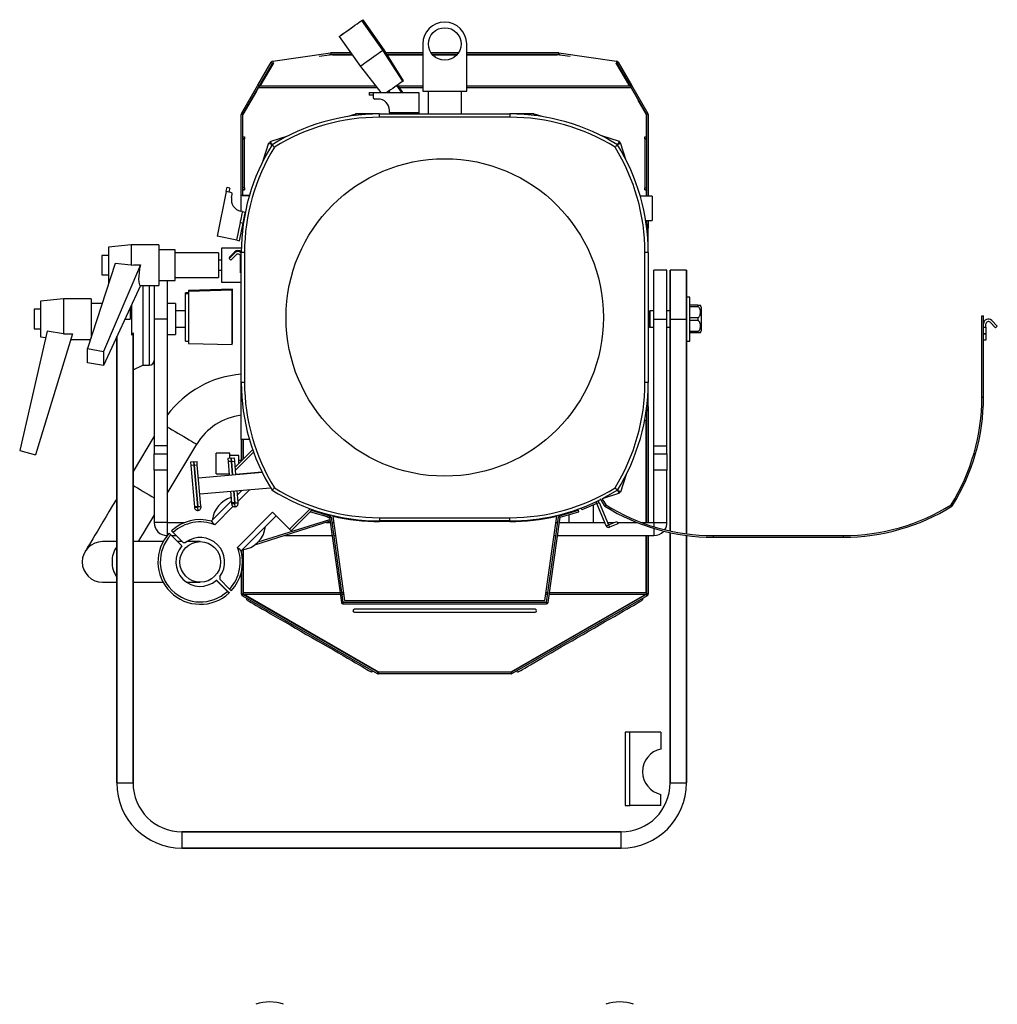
# Model space of a CAD drawing. Header units: millimetres. Extents: x 12 to 1764, y -1111 to 524.
# Tile 4 of 15: x 12 to 612, y -81 to 524. Entities that reach past the tile are written whole.
import ezdxf

# ---------------------------------------------------------------- set-up
doc = ezdxf.new("R2010")
doc.units = ezdxf.units.MM

msp = doc.modelspace()

# ---------------------------------------------------------------- linework, layer by layer
at = {"color": 7, "linetype": 'Continuous', "lineweight": 25}
for p, q in [((234.81, 504.81), (221.78, 523.15)), ((235.45, 505.16), (222.6, 523.63)), ((207.92, 513.31), (220.94, 494.97)), ((208.65, 513.92), (208.69, 513.86)), ((259.24, 508.7), (259.24, 479.7)), ((286.24, 479.7), (286.24, 508.7)), ((167.15, 498.2), (202.58, 503.18)), ((202.01, 502.13), (201.99, 502.15)), ((203.74, 502.13), (202.01, 502.13)), ((202.27, 502.13), (202.72, 502.19)), ((202.58, 503.18), (202.72, 502.19)), ((202.67, 502.19), (203.74, 502.19)), ((202.77, 503.2), (202.77, 502.2)), ((215.1, 503.2), (202.77, 503.2)), ((215.81, 502.2), (202.77, 502.2)), ((203.74, 502.13), (203.74, 502.2)), ((247.02, 485.88), (234.81, 504.81)), ((247.48, 486.12), (235.45, 505.16)), ((259.24, 503.2), (236.7, 503.2)), ((259.24, 502.2), (237.33, 502.2)), ((281.09, 503.2), (264.39, 503.2)), ((280.34, 502.2), (265.15, 502.2)), ((342.72, 503.2), (286.24, 503.2)), ((342.72, 502.2), (286.24, 502.2)), ((341.74, 502.13), (341.74, 502.2)), ((341.74, 502.19), (342.81, 502.19)), ((343.48, 502.13), (341.74, 502.13)), ((342.72, 503.2), (342.72, 502.2)), ((342.91, 503.18), (342.77, 502.19)), ((342.77, 502.19), (343.22, 502.13)), ((342.91, 503.18), (378.34, 498.2)), ((343.49, 502.15), (343.48, 502.13)), ((158, 483.43), (166.13, 497.52)), ((167.13, 497.15), (158.79, 482.71)), ((158.86, 482.93), (167, 497.02)), ((160.04, 483.74), (167.34, 496.38)), ((166.13, 497.52), (167, 497.02)), ((166.97, 496.86), (167.15, 497.17)), ((166.97, 496.86), (167.59, 496.82)), ((166.97, 496.34), (166.97, 496.86)), ((167.15, 498.2), (167.28, 497.27)), ((167.42, 497.39), (167.25, 497.35)), ((167.59, 496.82), (167.34, 496.38)), ((378.03, 496.83), (378.52, 496.86)), ((378.28, 496.39), (378.03, 496.83)), ((378.24, 497.35), (378.07, 497.39)), ((378.34, 498.2), (378.21, 497.27)), ((378.28, 496.39), (385.57, 483.75)), ((378.34, 497.17), (378.52, 496.86)), ((378.9, 496.22), (378.36, 497.15)), ((379.36, 497.52), (378.49, 497.02)), ((378.49, 497.02), (386.63, 482.93)), ((378.52, 496.38), (378.52, 496.86)), ((379.36, 497.52), (387.49, 483.43)), ((166.47, 495.95), (161.23, 486.94)), ((220.94, 494.97), (233.46, 478.9)), ((161.23, 486.94), (158.8, 482.72)), ((147.93, 466), (158, 483.43)), ((148.74, 465.29), (158.28, 481.8)), ((157.08, 479.75), (148.74, 465.32)), ((148.8, 465.5), (158.86, 482.93)), ((158.31, 481.89), (153.94, 474.31)), ((157.08, 479.75), (157.08, 479.75)), ((158.33, 481.92), (157.65, 480.74)), ((157.65, 480.74), (157.65, 480.73)), ((158, 483.43), (158.86, 482.93)), ((158.82, 482.74), (159.17, 483.35)), ((159.79, 483.31), (159.17, 483.35)), ((160.04, 483.74), (159.79, 483.31)), ((226.24, 478.9), (226.24, 477.2)), ((226.24, 478.9), (228.74, 478.9)), ((228.74, 478.9), (228.74, 477.2)), ((228.74, 478.9), (256.74, 478.9)), ((238.46, 479.8), (239.1, 478.9)), ((246.46, 478.9), (243.35, 483.28)), ((243.65, 483.46), (243.36, 483.26)), ((247.03, 478.9), (243.79, 483.55)), ((256.74, 478.9), (256.74, 466.6)), ((259.24, 479.7), (286.24, 479.7)), ((262.74, 465.7), (262.74, 479.7)), ((282.74, 479.7), (282.74, 465.7)), ((385.83, 483.32), (385.57, 483.75)), ((386.32, 483.35), (385.83, 483.32)), ((386.32, 483.35), (386.67, 482.74)), ((387.49, 483.43), (386.63, 482.93)), ((386.63, 482.93), (396.69, 465.5)), ((387.21, 481.8), (396.74, 465.29)), ((387.49, 483.43), (397.56, 466)), ((153.94, 474.31), (155.21, 476.49)), ((153.94, 474.31), (153.95, 474.3)), ((228.74, 477.2), (226.24, 477.2)), ((228.74, 477.2), (228.74, 475.9)), ((231.74, 474.9), (229.74, 474.9)), ((391.62, 474.28), (391.57, 474.25)), ((396.74, 465.32), (391.58, 474.26)), ((147.93, 466), (148.8, 465.5)), ((238.74, 466.6), (238.74, 467.9)), ((238.74, 466.6), (238.74, 465.7)), ((238.74, 466.6), (245.65, 466.6)), ((245.65, 466.6), (256.74, 466.6)), ((256.74, 466.6), (256.74, 465.7)), ((396.69, 465.5), (397.56, 466)), ((148.74, 465.3), (147.74, 465.3)), ((147.74, 415.7), (147.74, 465.3)), ((148.74, 415.7), (148.74, 465.3)), ((148.74, 451.64), (148.74, 465.29)), ((212.83, 464.1), (217.54, 465.63)), ((217.54, 465.63), (217.85, 464.68)), ((217.95, 465.7), (217.95, 464.7)), ((232.74, 465.7), (217.95, 465.7)), ((232.74, 463.7), (232.74, 465.7)), ((232.74, 465.7), (312.74, 465.7)), ((312.74, 463.7), (232.74, 463.7)), ((327.53, 465.7), (312.74, 465.7)), ((312.74, 465.7), (312.74, 463.7)), ((327.53, 465.7), (327.53, 464.7)), ((327.94, 465.63), (327.63, 464.68)), ((332.66, 464.1), (327.94, 465.63)), ((397.74, 465.3), (396.74, 465.3)), ((396.74, 465.3), (396.74, 415.2)), ((396.74, 451.64), (396.74, 465.29)), ((397.74, 465.3), (397.74, 415.2)), ((148.74, 451.64), (149.74, 451.64)), ((148.74, 450.41), (149.74, 450.41)), ((149.74, 450.39), (148.74, 450.39)), ((149.74, 451.64), (149.74, 450.39)), ((149.74, 420.39), (149.74, 450.39)), ((161.2, 437.12), (164.74, 447.99)), ((164.74, 447.99), (165.69, 447.68)), ((165.74, 447.82), (165.31, 447.68)), ((165.45, 448.7), (176.32, 452.24)), ((165.45, 448.7), (165.76, 447.75)), ((165.51, 447.14), (165.69, 447.68)), ((380.04, 448.7), (369.17, 452.24)), ((380.04, 448.7), (379.73, 447.75)), ((380.18, 447.68), (379.75, 447.82)), ((380.75, 447.99), (379.8, 447.68)), ((379.98, 447.14), (379.8, 447.68)), ((384.28, 437.12), (380.75, 447.99)), ((395.74, 451.64), (396.74, 451.64)), ((395.74, 450.39), (395.74, 451.64)), ((396.74, 450.41), (395.74, 450.41)), ((395.74, 450.39), (395.74, 420.39)), ((395.74, 450.39), (396.74, 450.39)), ((138.49, 418.05), (132.93, 390.61)), ((140.15, 417.71), (138.49, 418.05)), ((140.65, 420.16), (138.98, 420.5)), ((141.43, 417.45), (140.15, 417.71)), ((149.74, 420.39), (148.74, 420.39)), ((148.74, 419.16), (149.74, 419.16)), ((148.74, 415.7), (148.74, 419.14)), ((149.74, 419.14), (148.74, 419.14)), ((149.74, 420.39), (149.74, 419.14)), ((395.74, 419.14), (395.74, 420.39)), ((395.74, 420.39), (396.74, 420.39)), ((395.74, 419.16), (396.74, 419.16)), ((396.74, 419.14), (395.74, 419.14)), ((396.74, 415.2), (396.74, 419.14)), ((141.81, 414.31), (142.21, 416.27)), ((147.74, 405.97), (147.74, 415.7)), ((152.74, 415.7), (147.74, 415.7)), ((148.24, 415.7), (152.74, 415.7)), ((148.24, 415.7), (148.24, 415.7)), ((400.24, 415.2), (392.89, 415.2)), ((400.24, 415.2), (400.24, 400.2)), ((148.56, 405.8), (147.28, 406.06)), ((148.56, 405.8), (150.22, 405.47)), ((396.21, 400.2), (400.24, 400.2)), ((397.68, 395.9), (396.28, 400.2)), ((396.74, 400.2), (396.74, 398.77)), ((397.74, 400.2), (397.74, 395.49)), ((144.98, 388.16), (147.18, 399.03)), ((146.65, 387.83), (148.85, 398.7)), ((147.18, 399.03), (148.85, 398.7)), ((397.68, 395.9), (396.73, 395.59)), ((397.74, 395.49), (396.74, 395.49)), ((397.74, 380.7), (397.74, 395.49)), ((144.98, 388.16), (132.93, 390.61)), ((144.98, 388.16), (146.65, 387.83)), ((80.18, 385.32), (66.18, 383.82)), ((66.18, 383.82), (66.18, 361.82)), ((97.18, 385.32), (80.18, 385.32)), ((80.18, 385.32), (80.18, 372.91)), ((97.18, 385.32), (97.18, 360.32)), ((107.18, 382.32), (97.18, 382.32)), ((107.18, 363.32), (107.18, 382.32)), ((147.74, 383.32), (135.68, 383.32)), ((135.68, 383.32), (135.68, 362.32)), ((66.18, 378.82), (62.18, 378.82)), ((62.18, 378.82), (62.18, 366.82)), ((133.68, 380.32), (107.18, 380.32)), ((133.68, 380.32), (133.68, 365.32)), ((135.68, 375.82), (133.68, 375.82)), ((143.62, 380.9), (140.26, 377.53)), ((143.62, 380.29), (140.26, 376.92)), ((140.56, 377.23), (140.26, 377.53)), ((141.32, 375.86), (140.26, 376.92)), ((144.68, 379.23), (141.32, 375.86)), ((147.24, 376.17), (147.24, 378.17)), ((147.24, 376.17), (147.74, 376.17)), ((147.24, 372.18), (147.24, 376.17)), ((149.74, 380.7), (147.74, 380.7)), ((147.74, 300.7), (147.74, 380.7)), ((149.74, 380.7), (149.74, 300.7)), ((395.74, 300.7), (395.74, 380.7)), ((397.74, 380.7), (395.74, 380.7)), ((397.74, 380.7), (397.74, 300.7)), ((70.28, 373.91), (53.35, 321.58)), ((85.77, 372.98), (63.01, 319.8)), ((80.18, 372.91), (70.28, 373.91)), ((133.68, 369.82), (135.68, 369.82)), ((147.24, 372.18), (147.24, 372.16)), ((147.24, 368.17), (147.24, 372.16)), ((409.24, 369.7), (401.24, 369.7)), ((401.24, 339.7), (401.24, 369.7)), ((409.24, 339.7), (409.24, 369.7)), ((421.24, 369.7), (411.24, 369.7)), ((411.24, 339.7), (411.24, 369.7)), ((421.24, 369.7), (421.24, 339.7)), ((62.18, 366.82), (66.18, 366.82)), ((97.18, 363.32), (107.18, 363.32)), ((102.24, 363.32), (102.24, 339.7)), ((107.18, 365.32), (133.68, 365.32)), ((147.74, 368.17), (147.24, 368.17)), ((85.77, 360.33), (63.01, 311.09)), ((66.18, 361.82), (66.36, 361.8)), ((85.77, 360.32), (97.18, 360.32)), ((87.18, 360.32), (87.18, 339.7)), ((94.24, 360.32), (94.24, 339.7)), ((142.24, 357.4), (115.24, 356.7)), ((142.28, 358.04), (115.28, 357.31)), ((135.68, 362.32), (147.74, 362.32)), ((142.24, 323.99), (142.24, 357.4)), ((38.44, 352.2), (24.44, 350.7)), ((55.44, 352.2), (38.44, 352.2)), ((38.44, 352.2), (38.44, 330.69)), ((55.44, 352.2), (55.44, 328.04)), ((115.24, 355.2), (113.54, 355.2)), ((113.54, 326.2), (113.54, 355.2)), ((115.24, 355.81), (113.58, 355.81)), ((115.24, 356.7), (115.24, 324.7)), ((423.24, 353.2), (421.24, 353.2)), ((421.24, 339.7), (421.24, 353.2)), ((423.24, 339.7), (423.24, 353.2)), ((24.44, 345.7), (20.44, 345.7)), ((20.44, 345.7), (20.44, 333.7)), ((24.44, 350.7), (24.44, 328.7)), ((62.28, 349.2), (55.44, 349.2)), ((79.44, 346.63), (79.44, 339.7)), ((80.29, 348.46), (80.29, 339.7)), ((107.44, 349.2), (102.24, 349.2)), ((107.44, 349.2), (107.44, 330.2)), ((428.14, 348.2), (423.24, 348.2)), ((428.14, 347.32), (423.24, 347.32)), ((428.14, 348.2), (428.14, 347.32)), ((430.24, 346.95), (430.24, 332.45)), ((80.29, 339.7), (80.29, 329.75)), ((87.18, 339.7), (87.18, 311.31)), ((102.24, 339.7), (94.24, 339.7)), ((94.24, 339.7), (94.24, 261.83)), ((102.24, 339.7), (102.24, 261.83)), ((113.54, 344.7), (107.44, 344.7)), ((398.74, 344.7), (398.24, 344.2)), ((398.24, 344.2), (398.24, 335.19)), ((401.24, 344.7), (398.74, 344.7)), ((398.74, 344.7), (398.74, 334.7)), ((401.24, 339.7), (409.24, 339.7)), ((401.24, 261.83), (401.24, 339.7)), ((411.24, 344.7), (409.24, 344.7)), ((409.24, 261.83), (409.24, 339.7)), ((411.24, 339.7), (421.24, 339.7)), ((411.24, 339.7), (411.24, 339.7)), ((411.24, 209.54), (411.24, 339.7)), ((421.24, 339.7), (421.24, 339.7)), ((421.24, 339.7), (421.24, 207.79)), ((428.14, 340.57), (423.24, 340.57)), ((423.24, 326.2), (423.24, 339.7)), ((428.14, 338.82), (423.24, 338.82)), ((428.14, 340.57), (428.14, 338.82)), ((602.74, 341.7), (603.74, 341.7)), ((602.74, 291.7), (602.74, 341.7)), ((603.74, 291.7), (603.74, 341.7)), ((608.87, 338.82), (612.23, 335.45)), ((20.44, 333.7), (24.44, 333.7)), ((107.44, 334.7), (113.54, 334.7)), ((398.24, 335.19), (398.74, 334.7)), ((398.74, 334.7), (401.24, 334.7)), ((409.24, 334.7), (411.24, 334.7)), ((603.74, 334.7), (605.24, 334.7)), ((605.24, 334.7), (605.24, 336.7)), ((605.24, 334.7), (605.24, 330.71)), ((607.8, 337.76), (611.17, 334.39)), ((611.17, 334.39), (612.23, 335.45)), ((28.54, 332.19), (11.61, 258.89)), ((44.03, 330.74), (21.27, 256.3)), ((24.44, 328.7), (27.65, 328.35)), ((38.44, 330.69), (28.54, 332.19)), ((42.95, 327.2), (55.17, 327.2)), ((55.44, 330.2), (56.14, 330.2)), ((71.24, 54.7), (71.24, 328.9)), ((81.24, 331.27), (81.24, 54.7)), ((102.24, 330.2), (107.44, 330.2)), ((428.14, 332.07), (423.24, 332.07)), ((428.14, 331.2), (423.24, 331.2)), ((428.14, 332.07), (428.14, 331.2)), ((605.24, 330.71), (603.74, 330.71)), ((603.74, 330.69), (605.24, 330.69)), ((605.24, 326.7), (603.74, 326.7)), ((605.24, 330.71), (605.24, 330.69)), ((605.24, 330.69), (605.24, 326.7)), ((53.35, 321.58), (63.01, 319.8)), ((53.35, 312.87), (53.35, 321.58)), ((113.54, 326.2), (115.24, 326.2)), ((115.24, 324.7), (142.24, 323.99)), ((142.24, 324.62), (142.31, 324.62)), ((421.24, 326.2), (423.24, 326.2)), ((63.01, 319.8), (63.01, 311.09)), ((63.01, 311.09), (53.35, 312.87)), ((81.24, 308.54), (87.18, 311.31)), ((87.18, 311.31), (91.24, 311.31)), ((147.74, 265.7), (147.74, 300.7)), ((149.74, 300.7), (147.74, 300.7)), ((397.74, 300.7), (395.74, 300.7)), ((397.74, 285.91), (397.74, 300.7)), ((602.74, 291.7), (603.74, 291.7)), ((397.68, 285.5), (396.15, 280.78)), ((397.68, 285.5), (396.73, 285.81)), ((397.74, 285.91), (396.74, 285.91)), ((397.74, 285.91), (397.74, 214.7)), ((396.74, 282.62), (396.74, 214.7)), ((395.57, 277.51), (396.54, 277.51)), ((396.54, 214.7), (396.54, 277.51)), ((94.24, 267.78), (81.24, 246.07)), ((102.24, 261.83), (94.24, 261.83)), ((94.24, 261.83), (94.24, 256.83)), ((102.24, 232.47), (120.37, 262.76)), ((102.24, 261.83), (102.24, 256.83)), ((152.74, 265.7), (147.74, 265.7)), ((147.74, 265.7), (147.74, 252.92)), ((148.74, 265.7), (148.74, 253.47)), ((148.94, 265.7), (148.94, 253.67)), ((401.24, 261.83), (409.24, 261.83)), ((401.24, 256.83), (401.24, 261.83)), ((409.24, 256.83), (409.24, 261.83)), ((11.61, 258.89), (21.27, 256.3)), ((94.24, 246.83), (94.24, 256.83)), ((94.24, 256.83), (102.24, 256.83)), ((102.24, 256.83), (102.24, 246.83)), ((140.72, 257.27), (132.22, 257.27)), ((132.22, 244.57), (132.22, 257.27)), ((141.58, 254.29), (139.59, 254.14)), ((139.59, 254.14), (139.74, 252.14)), ((140.72, 254.23), (140.72, 257.27)), ((146.22, 255.92), (140.72, 255.92)), ((141.58, 254.29), (141.74, 252.3)), ((141.6, 254.3), (143.59, 254.45)), ((141.76, 252.3), (141.6, 254.3)), ((143.75, 252.46), (143.59, 254.45)), ((154.74, 259.46), (144.05, 248.77)), ((144.19, 246.9), (155.27, 257.97)), ((146.22, 250.94), (146.22, 255.92)), ((401.24, 256.83), (409.24, 256.83)), ((401.24, 246.83), (401.24, 256.83)), ((409.24, 256.83), (409.24, 246.83)), ((118.53, 252.02), (116.54, 251.84)), ((116.54, 251.84), (116.72, 249.85)), ((118.71, 250.03), (116.72, 249.85)), ((116.72, 249.85), (118.97, 224.45)), ((118.53, 252.02), (118.71, 250.03)), ((118.55, 252.02), (120.55, 252.2)), ((118.73, 250.03), (118.55, 252.02)), ((118.71, 250.03), (120.97, 224.63)), ((118.73, 250.03), (120.72, 250.21)), ((120.99, 224.63), (118.73, 250.03)), ((120.72, 250.21), (120.55, 252.2)), ((122.98, 224.81), (120.72, 250.21)), ((141.74, 252.3), (139.74, 252.14)), ((139.74, 252.14), (140.4, 243.92)), ((141.74, 252.3), (142.39, 244.1)), ((141.76, 252.3), (143.75, 252.46)), ((142.41, 244.1), (141.76, 252.3)), ((144.4, 244.28), (143.75, 252.46)), ((148.2, 252.92), (146.22, 252.92)), ((102.24, 246.83), (94.24, 246.83)), ((94.24, 246.83), (94.24, 214.7)), ((102.24, 246.83), (102.24, 214.7)), ((119.42, 242.06), (119.44, 242.06)), ((121.43, 242.24), (160.49, 245.71)), ((132.22, 244.57), (140.35, 244.57)), ((142.19, 246.91), (142.17, 246.89)), ((142.37, 244.33), (142.39, 244.33)), ((144.39, 244.49), (160.46, 245.76)), ((384.28, 244.27), (380.75, 233.4)), ((409.24, 246.83), (401.24, 246.83)), ((401.24, 214.7), (401.24, 246.83)), ((409.24, 214.7), (409.24, 246.83)), ((122.32, 232.28), (165.71, 236.13)), ((120.3, 232.1), (120.32, 232.1)), ((141.19, 233.95), (141.77, 226.72)), ((143.18, 234.13), (143.76, 226.88)), ((143.78, 226.88), (143.2, 234.13)), ((143.54, 229.88), (143.52, 229.86)), ((145.77, 227.04), (145.2, 234.31)), ((148.24, 234.58), (145.4, 231.74)), ((153.07, 234.93), (145.73, 227.59)), ((147.74, 234.54), (147.74, 234.08)), ((153.07, 234.93), (152.99, 235)), ((380.04, 232.69), (369.46, 229.25)), ((380.04, 232.69), (379.73, 233.64)), ((379.98, 234.25), (379.8, 233.71)), ((380.75, 233.4), (379.8, 233.71)), ((379.87, 233.22), (380.24, 233.34)), ((380.24, 233.34), (380.31, 233.54)), ((120.97, 224.63), (118.97, 224.45)), ((118.97, 224.45), (119.02, 223.95)), ((119.02, 223.95), (121.01, 224.13)), ((120.97, 224.63), (121.01, 224.13)), ((120.99, 224.63), (122.98, 224.81)), ((121.03, 224.13), (120.99, 224.63)), ((121.01, 224.13), (121.02, 224.12)), ((121.02, 224.12), (121.03, 224.13)), ((121.2, 222.13), (121.02, 224.12)), ((123.02, 224.31), (121.03, 224.13)), ((123.02, 224.31), (122.98, 224.81)), ((141.67, 228), (129.28, 215.61)), ((142.82, 224.68), (131.51, 213.38)), ((143.76, 226.88), (141.77, 226.72)), ((141.77, 226.72), (141.81, 226.22)), ((141.81, 226.22), (143.8, 226.38)), ((143.76, 226.88), (143.8, 226.38)), ((143.78, 226.88), (145.77, 227.04)), ((143.82, 226.38), (143.78, 226.88)), ((143.8, 226.38), (143.81, 226.37)), ((143.81, 226.37), (143.82, 226.38)), ((143.97, 224.38), (143.81, 226.37)), ((145.81, 226.54), (143.82, 226.38)), ((145.81, 226.54), (145.77, 227.04)), ((366.16, 226.47), (356.94, 222.59)), ((364.24, 214.7), (364.24, 225.66)), ((366.16, 226.47), (367.54, 227.05)), ((371.97, 212.64), (366.16, 226.47)), ((367.54, 227.05), (373.35, 213.22)), ((370.8, 225.07), (371.65, 225.6)), ((371.65, 225.6), (371.12, 224.75)), ((584.37, 224.75), (583.84, 225.6)), ((583.84, 225.6), (584.69, 225.07)), ((145.42, 199.46), (166.98, 221.02)), ((147.66, 197.23), (169.21, 218.78)), ((177.4, 210.6), (166.98, 221.02)), ((190.02, 223.22), (177.4, 210.6)), ((178.41, 209.59), (190.47, 221.65)), ((190.64, 222.24), (190.36, 221.28)), ((190.36, 221.28), (201.9, 217.97)), ((190.64, 222.24), (202.17, 218.93)), ((190.96, 222.14), (191.51, 222.69)), ((192.68, 221.65), (191.17, 222.35)), ((196.24, 220.63), (196.24, 221.14)), ((201.99, 217.31), (198.47, 218.95)), ((201.9, 217.97), (202.17, 218.93)), ((201.9, 217.97), (202.89, 218.11)), ((201.9, 217.97), (209.25, 165.63)), ((202.89, 218.11), (210.24, 165.77)), ((203.95, 218.68), (211.24, 166.77)), ((334.24, 166.77), (341.54, 218.68)), ((335.24, 165.77), (342.6, 218.11)), ((336.23, 165.63), (343.59, 217.97)), ((343.59, 217.97), (342.6, 218.11)), ((343.31, 218.93), (354.85, 222.24)), ((343.59, 217.97), (343.31, 218.93)), ((343.59, 217.97), (355.13, 221.28)), ((349.24, 220.63), (349.24, 221.14)), ((349.24, 214.7), (349.24, 219.59)), ((355.13, 221.28), (354.85, 222.24)), ((356.94, 222.59), (356.51, 223.61)), ((102.24, 214.7), (94.24, 214.7)), ((102.24, 214.7), (113.03, 214.7)), ((202.25, 215.45), (155.9, 200.83)), ((199.87, 214.7), (202.36, 214.7)), ((203.23, 215.76), (203.22, 215.75)), ((203.37, 214.7), (204.51, 214.7)), ((212.83, 217.29), (215.18, 216.53)), ((217.72, 216.29), (217.85, 216.71)), ((217.74, 216.28), (217.95, 216.28)), ((217.95, 216.28), (217.95, 216.7)), ((232.74, 217.7), (312.74, 217.7)), ((232.74, 217.7), (232.74, 215.7)), ((312.74, 215.7), (232.74, 215.7)), ((312.74, 215.27), (232.74, 215.27)), ((312.74, 215.7), (312.74, 217.7)), ((327.53, 216.28), (327.53, 216.7)), ((327.53, 216.28), (327.74, 216.28)), ((327.74, 216.38), (327.63, 216.71)), ((332.66, 217.29), (330.31, 216.53)), ((340.98, 214.7), (342.12, 214.7)), ((343.13, 214.7), (371.1, 214.7)), ((371.97, 212.64), (373.35, 213.22)), ((372.73, 214.7), (376.86, 214.7)), ((373.35, 213.22), (378.42, 215.35)), ((373.35, 213.22), (373.93, 211.84)), ((379, 213.97), (373.93, 211.84)), ((378.42, 215.35), (379, 213.97)), ((378.69, 214.7), (390.98, 214.7)), ((393.74, 214.7), (401.24, 214.7)), ((401.24, 214.7), (409.24, 214.7)), ((104.48, 207.15), (111.26, 200.37)), ((105.89, 208.57), (104.88, 209.58)), ((104.93, 206.7), (107.76, 206.7)), ((111.96, 202.5), (105.89, 208.57)), ((174.5, 206.7), (203.48, 206.7)), ((204.49, 206.7), (205.63, 206.7)), ((339.85, 206.7), (341, 206.7)), ((342.01, 206.7), (401.24, 206.7)), ((396.54, 171.78), (396.54, 206.7)), ((396.74, 206.7), (396.74, 170.93)), ((397.74, 206.7), (397.74, 170.93)), ((411.24, 54.7), (411.24, 208.51)), ((421.24, 206.78), (421.24, 54.7)), ((437.74, 206.7), (437.74, 205.7)), ((437.74, 206.7), (517.74, 206.7)), ((437.74, 205.7), (517.74, 205.7)), ((517.74, 205.7), (517.74, 206.7)), ((71.24, 203), (62.55, 203)), ((99.75, 203), (81.24, 203)), ((111.46, 203), (108.63, 203)), ((111.96, 202.5), (113.54, 202.5)), ((122.55, 203), (114.25, 203)), ((147.74, 197.31), (147.74, 196.91)), ((148.74, 197.94), (148.74, 170.93)), ((148.94, 197.97), (148.94, 171.78)), ((134.54, 181.49), (134.54, 179.92)), ((147.74, 184.09), (147.74, 170.93)), ((62.55, 178), (71.24, 178)), ((81.24, 178), (99.75, 178)), ((114.25, 178), (122.55, 178)), ((132.42, 179.21), (139.2, 172.43)), ((132.53, 179.3), (139.37, 172.59)), ((140.61, 173.85), (134.54, 179.92)), ((139.37, 172.59), (139.2, 172.43)), ((140.21, 171.42), (140.39, 171.59)), ((141.62, 172.83), (140.61, 173.85)), ((147.74, 170.93), (148.74, 170.93)), ((148.8, 170.73), (147.93, 170.23)), ((148.94, 170.58), (148.44, 169.71)), ((148.44, 169.71), (231.29, 121.88)), ((148.94, 170.79), (148.94, 171.78)), ((148.94, 170.79), (148.94, 170.78)), ((232.17, 122.7), (148.94, 170.78)), ((148.94, 170.58), (231.79, 122.75)), ((149.07, 170.71), (149.08, 170.62)), ((149.08, 170.7), (149.08, 170.62)), ((232.08, 122.7), (149.08, 170.62)), ((396.54, 170.78), (313.32, 122.7)), ((396.4, 170.62), (313.41, 122.7)), ((396.54, 170.58), (313.7, 122.75)), ((397.04, 169.71), (314.2, 121.88)), ((396.4, 170.62), (396.42, 170.71)), ((396.4, 170.7), (396.4, 170.62)), ((396.54, 171.78), (396.54, 170.79)), ((396.54, 170.78), (396.54, 170.79)), ((396.54, 170.58), (397.04, 169.71)), ((396.69, 170.73), (397.56, 170.23)), ((397.74, 170.93), (396.74, 170.93)), ((210.24, 165.77), (209.25, 165.63)), ((210.24, 165.77), (210.24, 164.77)), ((210.24, 165.77), (335.24, 165.77)), ((210.24, 164.77), (335.24, 164.77)), ((211.24, 166.77), (334.24, 166.77)), ((335.24, 165.77), (336.23, 165.63)), ((335.24, 165.77), (335.24, 164.77)), ((328.24, 161.42), (217.24, 161.42)), ((217.24, 159.62), (328.24, 159.62)), ((231.29, 121.88), (231.79, 122.75)), ((231.29, 121.88), (231.63, 121.74)), ((231.89, 122.71), (231.63, 121.74)), ((231.79, 122.75), (231.89, 122.71)), ((231.99, 122.7), (231.99, 121.7)), ((313.5, 122.7), (231.99, 122.7)), ((313.5, 121.7), (231.99, 121.7)), ((232.14, 122.7), (232.14, 122.72)), ((313.35, 122.7), (313.35, 122.72)), ((313.5, 122.7), (313.5, 121.7)), ((313.7, 122.75), (313.6, 122.71)), ((313.6, 122.71), (313.86, 121.74)), ((314.2, 121.88), (313.7, 122.75)), ((314.2, 121.88), (313.86, 121.74)), ((383.54, 85.9), (383.54, 40.9)), ((386.54, 85.9), (383.54, 85.9)), ((386.54, 40.9), (386.54, 85.9)), ((405.54, 85.9), (386.54, 85.9)), ((405.54, 85.9), (405.54, 75.58)), ((71.24, 54.7), (81.24, 54.7)), ((71.24, 54.7), (71.24, 54.7)), ((81.24, 54.7), (81.24, 54.7)), ((411.24, 54.7), (421.24, 54.7)), ((411.24, 54.7), (411.24, 54.7)), ((421.24, 54.7), (421.24, 54.7)), ((405.54, 40.9), (405.54, 47.72)), ((383.54, 40.9), (386.54, 40.9)), ((405.54, 40.9), (386.54, 40.9)), ((111.24, 24.7), (111.24, 14.7)), ((381.24, 24.7), (111.24, 24.7)), ((111.24, 24.7), (381.24, 24.7)), ((111.24, 24.7), (111.24, 24.7)), ((381.24, 14.7), (381.24, 24.7)), ((381.24, 24.7), (381.24, 24.7)), ((111.24, 14.7), (381.24, 14.7)), ((381.24, 14.7), (111.24, 14.7)), ((111.24, 14.7), (111.24, 14.7)), ((381.24, 14.7), (381.24, 14.7))]:
    msp.add_line(p, q, dxfattribs=at)
at = {"color": 8, "linetype": 'Continuous', "lineweight": 25}
for p, q in [((195.63, 501.25), (202.01, 502.13)), ((203.74, 502.13), (215.86, 502.13)), ((237.37, 502.13), (259.24, 502.13)), ((265.2, 502.13), (280.28, 502.13)), ((286.24, 502.13), (341.74, 502.13)), ((343.48, 502.13), (349.86, 501.25)), ((159.2, 483.35), (166.47, 495.95)), ((231.2, 481.8), (158.28, 481.8)), ((230.47, 482.74), (158.82, 482.74)), ((259.24, 482.74), (244.36, 482.74)), ((259.24, 481.8), (245.01, 481.8)), ((386.67, 482.74), (286.24, 482.74)), ((387.21, 481.8), (286.24, 481.8)), ((386.39, 483.33), (386.35, 483.3)), ((245.65, 466.6), (245.65, 465.7)), ((166.23, 446.11), (166.5, 446.94)), ((166.5, 446.94), (167.33, 447.21)), ((378.99, 446.94), (378.16, 447.21)), ((379.26, 446.11), (378.99, 446.94)), ((147.74, 372.18), (147.24, 372.18)), ((147.24, 372.16), (147.74, 372.16)), ((411.24, 369.7), (411.24, 339.7)), ((421.24, 339.7), (421.24, 369.7)), ((91.24, 360.32), (91.24, 339.7)), ((76.24, 339.7), (79.54, 339.7)), ((91.24, 339.7), (91.24, 311.31)), ((411.24, 339.7), (411.24, 209.54)), ((421.24, 207.79), (421.24, 339.7)), ((71.24, 328.9), (71.24, 54.7)), ((81.24, 54.7), (81.24, 331.27)), ((378.99, 234.45), (378.16, 234.18)), ((379.26, 235.28), (378.99, 234.45)), ((366.16, 226.47), (365.73, 227.48)), ((102.24, 214.7), (102.24, 206.74)), ((158.19, 202.81), (202.08, 216.65)), ((401.24, 214.7), (401.24, 212.14)), ((401.24, 211.1), (401.24, 206.7)), ((411.24, 208.51), (411.24, 54.7)), ((421.24, 54.7), (421.24, 206.78)), ((148.94, 171.78), (208.39, 171.78)), ((148.94, 170.79), (208.53, 170.79)), ((209.4, 171.78), (210.54, 171.78)), ((209.54, 170.79), (210.68, 170.79)), ((334.81, 170.79), (335.95, 170.79)), ((334.95, 171.78), (336.09, 171.78)), ((336.96, 170.79), (396.54, 170.79)), ((337.1, 171.78), (396.54, 171.78))]:
    msp.add_line(p, q, dxfattribs=at)
at = {"color": 7, "linetype": 'Continuous', "lineweight": 25, "flags": 128}
for points in [[(207.92, 513.31), (207.95, 513.33), (208.23, 513.53), (208.8, 513.94), (209.64, 514.53), (210.7, 515.29), (211.95, 516.17), (213.32, 517.15), (214.76, 518.17), (216.2, 519.19), (217.59, 520.18), (218.85, 521.07), (219.94, 521.85), (220.81, 522.46), (221.41, 522.89), (221.73, 523.12), (221.78, 523.15)], [(221.82, 523.09), (222.19, 523.34), (222.54, 523.59), (222.6, 523.63)], [(208.65, 513.92), (208.66, 513.93), (208.92, 514.11), (209.47, 514.5), (210.29, 515.07), (211.34, 515.8), (212.58, 516.66), (213.96, 517.62), (215.23, 518.51)], [(234.81, 504.81), (234.76, 504.77), (234.44, 504.55), (233.83, 504.12), (232.97, 503.5), (231.88, 502.73), (230.61, 501.83), (229.23, 500.85)], [(235.45, 505.16), (235.39, 505.12), (235.04, 504.88), (234.85, 504.74)], [(229.23, 500.85), (227.79, 499.82), (226.35, 498.8), (224.98, 497.83), (223.73, 496.94), (222.67, 496.19), (221.83, 495.59), (221.26, 495.19), (220.97, 494.99), (220.94, 494.97)], [(247.02, 485.88), (247, 485.87), (246.76, 485.7), (246.25, 485.34), (245.48, 484.79), (244.5, 484.1), (243.36, 483.29), (242.1, 482.39)], [(247.48, 486.12), (247.45, 486.1), (247.18, 485.91), (246.63, 485.53), (245.83, 484.97), (244.82, 484.27), (243.65, 483.46)], [(242.1, 482.39), (240.78, 481.45), (239.47, 480.52), (238.22, 479.64), (237.18, 478.9)], [(165.73, 447.52), (165.82, 447.62), (165.91, 447.7)], [(379.76, 447.52), (379.66, 447.62), (379.58, 447.7)], [(138.49, 418.05), (138.7, 419.1), (138.86, 419.87), (138.95, 420.34), (138.98, 420.5)], [(140.65, 420.16), (140.62, 420), (140.52, 419.53), (140.37, 418.76), (140.15, 417.71)], [(147.18, 399.03), (147.37, 399.95), (147.59, 401.04), (147.83, 402.2), (148.06, 403.33), (148.26, 404.34), (148.42, 405.13), (148.52, 405.63), (148.56, 405.8)], [(148.85, 398.7), (149.04, 399.61), (149.26, 400.7), (149.49, 401.86), (149.72, 402.99), (149.93, 404), (150.09, 404.79), (150.19, 405.29), (150.22, 405.47)], [(115.28, 357.31), (115.28, 357.26), (115.28, 356.91), (115.28, 356.7)], [(142.29, 341.33), (142.29, 343.76), (142.29, 346.14), (142.29, 348.42), (142.29, 350.55), (142.29, 352.48), (142.28, 354.17), (142.28, 355.59), (142.28, 356.71), (142.28, 357.49), (142.28, 357.94), (142.28, 358.04)], [(113.58, 355.2), (113.58, 355.63), (113.58, 355.81)], [(142.31, 324.62), (142.31, 324.72), (142.3, 325.17), (142.3, 325.95), (142.3, 327.07), (142.3, 328.49), (142.3, 330.18), (142.3, 332.11), (142.3, 334.24), (142.3, 336.52), (142.3, 338.9), (142.29, 341.33)], [(378.84, 234.6), (372.83, 231.08), (369.44, 229.29)], [(379.76, 233.88), (379.66, 233.78), (379.58, 233.69)], [(71.24, 229.37), (70.85, 228.72), (68.72, 225.15), (66.65, 221.69), (64.66, 218.37), (62.77, 215.21), (60.99, 212.24), (59.34, 209.48), (57.83, 206.96), (56.46, 204.68), (55.26, 202.67), (54.23, 200.94), (53.37, 199.51), (52.7, 198.38), (52.21, 197.57), (51.92, 197.08), (51.82, 196.92)], [(84.6, 203), (86.11, 205.53), (88.1, 208.85), (90.17, 212.31), (92.31, 215.88), (94.24, 219.11)], [(129.28, 215.61), (129.42, 215.47), (129.85, 215.03), (130.56, 214.33), (131.51, 213.38)], [(203.21, 215.82), (203.22, 215.78), (203.23, 215.76)], [(103.47, 208.16), (103.53, 208.1), (103.72, 207.91), (104.04, 207.59), (104.48, 207.15)], [(177.4, 210.6), (177.84, 210.16), (178.15, 209.84), (178.34, 209.65), (178.41, 209.59)], [(145.42, 199.46), (146.38, 198.51), (147.08, 197.81), (147.51, 197.37), (147.66, 197.23)], [(139.2, 172.43), (139.64, 171.99), (139.96, 171.67), (140.15, 171.48), (140.21, 171.42)], [(139.37, 172.59), (139.81, 172.15), (140.13, 171.84), (140.33, 171.65), (140.39, 171.59)], [(151.47, 166.92), (151.62, 166.83), (152.08, 166.57), (152.84, 166.13), (153.89, 165.53), (155.23, 164.75), (156.84, 163.82), (158.72, 162.74), (160.84, 161.51), (163.19, 160.16), (165.76, 158.67), (168.51, 157.08), (171.43, 155.4), (174.5, 153.63), (177.69, 151.79), (180.97, 149.89), (184.32, 147.96), (187.71, 146), (191.12, 144.03), (194.51, 142.07), (197.86, 140.14), (201.14, 138.25), (204.33, 136.41), (207.39, 134.63), (210.32, 132.95), (213.07, 131.36), (215.64, 129.88), (217.99, 128.52), (220.11, 127.29), (221.99, 126.21), (223.6, 125.28), (224.94, 124.51), (225.99, 123.9), (226.75, 123.46), (227.21, 123.2), (227.36, 123.11)], [(318.13, 123.11), (318.28, 123.2), (318.74, 123.46), (319.5, 123.9), (320.55, 124.51), (321.89, 125.28), (323.5, 126.21), (325.38, 127.29), (327.5, 128.52), (329.85, 129.88), (332.42, 131.36), (335.17, 132.95), (338.09, 134.63), (341.16, 136.41), (344.35, 138.25), (347.63, 140.14), (350.98, 142.07), (354.37, 144.03), (357.78, 146), (361.17, 147.96), (364.52, 149.89), (367.8, 151.79), (370.99, 153.63), (374.05, 155.4), (376.98, 157.08), (379.73, 158.67), (382.3, 160.16), (384.65, 161.51), (386.77, 162.74), (388.65, 163.82), (390.26, 164.75), (391.6, 165.53), (392.65, 166.13), (393.41, 166.57), (393.87, 166.83), (394.02, 166.92)]]:
    msp.add_lwpolyline(points, dxfattribs=at)
at = {"color": 8, "linetype": 'Continuous', "lineweight": 25, "flags": 128}
for points in [[(102.24, 273.61), (102.32, 273.56), (103.75, 272.71), (105.35, 271.75), (107.07, 270.72), (108.87, 269.64), (110.69, 268.55), (112.48, 267.48), (114.18, 266.46), (115.76, 265.52), (117.16, 264.68), (118.35, 263.97), (119.28, 263.41), (119.94, 263.02), (120.3, 262.8), (120.37, 262.76)], [(81.24, 237.58), (82.33, 236.93), (83.93, 235.97), (85.65, 234.94), (87.45, 233.86), (89.27, 232.77), (91.06, 231.7), (92.77, 230.68), (94.24, 229.8)]]:
    msp.add_lwpolyline(points, dxfattribs=at)
at = {"color": 7, "linetype": 'Continuous', "lineweight": 25}
for centre, radius in [((272.74, 508.7), 10), ((272.74, 340.7), 97.5), ((122.55, 190.5), 12.5)]:
    msp.add_circle(centre, radius, dxfattribs=at)
for centre, radius, start, end in [((272.74, 508.7), 13.5, 0, 180), ((202.77, 501.8), 1.4, 90, 98), ((202.77, 501.8), 0.4, 90, 98), ((342.72, 501.8), 1.4, 82, 90), ((342.72, 501.8), 0.4, 82, 90), ((167.34, 496.82), 1.4, 98, 150), ((167.25, 495.47), 0.908, 84.36889, 148.64068), ((167.34, 496.82), 0.4, 98, 150), ((378.14, 496.82), 0.4, 30, 82), ((378.37, 495.46), 0.927, 47.19761, 95.29196), ((378.14, 496.82), 1.4, 30, 82), ((159.96, 482.84), 0.911, 84.42211, 145.8254), ((385.66, 482.83), 0.927, 47.20076, 95.28666), ((229.74, 475.9), 1, 180, 270), ((231.74, 467.9), 7, 0, 90), ((149.14, 465.3), 1.4, 150, 180), ((396.34, 465.3), 1.4, 0, 30), ((149.14, 465.3), 0.4, 150, 180), ((232.74, 340.7), 125, 90, 121.92218), ((232.74, 340.7), 123, 90, 121.70567), ((312.74, 340.7), 125, 58.07782, 90), ((312.74, 340.7), 123, 58.29433, 90), ((396.34, 465.3), 0.4, 0, 30), ((272.74, 380.7), 125, 148.07782, 180), ((272.74, 380.7), 123, 148.29433, 180), ((272.74, 380.7), 123, 0, 31.70567), ((272.74, 380.7), 125, 0, 31.92218), ((141.23, 416.47), 1, 348.54298, 78.54298), ((148.67, 412.92), 7, 168.54298, 258.54298), ((145.74, 378.78), 3, 48.17944, 135), ((145.74, 378.17), 3, 48.18969, 135), ((145.74, 378.17), 1.5, 360, 135), ((411.24, 369.7), 0.001, 90, 180), ((421.24, 369.7), 0.001, 0, 90), ((428.14, 346.95), 2.1, 0, 36.55027), ((606.74, 336.7), 3, 45, 180), ((606.74, 336.7), 1.5, 45, 180), ((428.14, 332.45), 2.1, 323.43632, 0), ((91.24, 314.31), 3, 270, 360), ((152.55, 243.5), 62.5, 94.40649, 143.59964), ((272.74, 300.7), 125, 180, 211.92218), ((272.74, 300.7), 123, 180, 211.70567), ((272.74, 300.7), 123, 328.29433, 0), ((272.74, 300.7), 125, 328.07782, 0), ((477.74, 291.7), 125, 328.07888, 0), ((477.74, 291.7), 126, 328.07888, 0), ((152.55, 243.5), 37.5, 97.35712, 149.0949), ((232.74, 340.7), 123, 238.29433, 270), ((312.74, 340.7), 123, 270, 301.70567), ((146.3, 214.26), 16.5, 106.91858, 173.01228), ((232.74, 340.7), 125, 238.07782, 270), ((312.74, 340.7), 125, 270, 296.51165), ((366.16, 226.47), 1.5, 22.78811, 72.41277), ((477.74, 291.7), 126, 209.61544, 211.92112), ((477.74, 291.7), 125, 209.82664, 211.92112), ((371.66, 225.61), 1.01, 211.92112, 238.07888), ((437.74, 331.7), 126, 238.07888, 270), ((371.66, 225.61), 0.01, 211.92112, 238.07888), ((437.74, 331.7), 125, 238.07888, 270), ((517.74, 331.7), 125, 270, 301.92112), ((517.74, 331.7), 126, 270, 301.92112), ((583.83, 225.61), 0.01, 301.92112, 328.07888), ((583.83, 225.61), 1.01, 301.92112, 328.07888), ((201.9, 217.97), 1, 8, 74), ((232.74, 338.47), 123.2, 256.48309, 270), ((312.74, 338.47), 123.2, 270, 283.51691), ((343.59, 217.97), 1, 106, 172), ((102.24, 214.7), 8, 180, 270), ((122.55, 190.5), 26, 75, 132.79577), ((122.55, 190.5), 24.57, 68.59759, 132.66754), ((146.3, 214.26), 16.5, 276.98772, 353.01228), ((373.35, 213.22), 1.5, 202.78811, 292.78811), ((401.24, 214.7), 8, 326.69724, 360), ((122.55, 190.5), 26, 137.20423, 312.79577), ((122.55, 190.5), 24.57, 137.33246, 312.66754), ((401.24, 214.7), 8, 270, 318.89283), ((62.55, 190.5), 12.5, 90, 180), ((122.55, 190.5), 15, 138.82255, 311.17745), ((122.55, 190.5), 15, 323.1124, 126.8876), ((122.55, 190.5), 24.57, 317.33246, 21.40241), ((122.55, 190.5), 26, 317.20423, 15), ((62.55, 190.5), 12.5, 180, 270), ((149.14, 170.93), 1.4, 180, 210), ((149.14, 170.93), 0.4, 180, 210), ((396.34, 170.93), 0.4, 330, 0), ((396.34, 170.93), 1.4, 330, 0), ((151.91, 167.69), 0.889, 148.96875, 240), ((210.24, 165.77), 1, 188, 270), ((335.24, 165.77), 1, 270, 352), ((393.57, 167.69), 0.889, 300, 31.03125), ((217.24, 160.52), 0.9, 90, 270), ((328.24, 160.52), 0.9, 270, 90), ((227.8, 123.88), 0.889, 240, 331.03125), ((231.99, 123.1), 1.4, 255, 270), ((231.99, 123.1), 0.4, 255, 270), ((313.5, 123.1), 0.4, 270, 285), ((313.5, 123.1), 1.4, 270, 285), ((317.68, 123.88), 0.889, 208.96875, 300), ((408.54, 61.65), 14.25, 102.1532, 257.8468), ((111.24, 54.7), 40, 180, 270), ((111.24, 54.7), 40, 180, 270), ((111.24, 54.7), 30, 180, 270), ((111.24, 54.7), 30, 180, 270), ((381.24, 54.7), 40, 270, 0), ((381.24, 54.7), 40, 270, 0), ((381.24, 54.7), 30, 270, 0), ((381.24, 54.7), 30, 270, 0), ((165.24, -105.84), 26, 70.91788, 109.08212), ((380.24, -105.84), 26, 70.91788, 109.08212)]:
    msp.add_arc(centre, radius, start, end, dxfattribs=at)
at = {"color": 8, "linetype": 'Continuous', "lineweight": 25}
for centre, radius, start, end in [((83.44, 190.86), 15.09, 143.90408, 181.36305), ((83.61, 190.19), 15.26, 178.85205, 215.88082)]:
    msp.add_arc(centre, radius, start, end, dxfattribs=at)
at = {"color": 7, "linetype": 'Continuous', "lineweight": 25}
for centre, major_axis, ratio, start_param, end_param in [((-912.08, 372.82), (1383.81, 8.78), 0.006431, 5.511914, 5.517725), ((88.51, 372.82), (2.76, 12.49), 0.212067, 1.604455, 3.147772), ((-953.82, 339.7), (1383.81, -0.42), 0.009028, 5.511957, 5.517768)]:
    msp.add_ellipse(centre, major_axis=major_axis, ratio=ratio, start_param=start_param, end_param=end_param, dxfattribs=at)
for points, knots in [([(158.28, 481.8), (158.33, 481.93), (158.44, 482.17), (158.61, 482.49), (158.73, 482.67), (158.8, 482.73), (158.82, 482.74)], [0, 0, 0, 0, 0.307093, 0.614227, 0.920927, 1, 1, 1, 1]), ([(386.67, 482.74), (386.73, 482.68), (386.84, 482.57), (387, 482.26), (387.13, 481.99), (387.2, 481.84), (387.21, 481.8)], [0, 0, 0, 0, 0.307094, 0.614223, 0.920936, 1, 1, 1, 1]), ([(217.77, 464.72), (217.74, 464.84), (217.64, 465.17), (217.55, 465.53), (217.55, 465.6), (217.54, 465.63)], [0, 0, 0, 0, 0.214151, 0.607074, 1, 1, 1, 1]), ([(217.95, 465.7), (217.96, 465.66), (217.98, 465.6), (218, 465.22), (218.02, 464.87), (218.02, 464.74)], [0, 0, 0, 0, 0.38837, 0.776738, 1, 1, 1, 1]), ([(327.53, 465.7), (327.53, 465.66), (327.51, 465.6), (327.48, 465.23), (327.47, 464.88), (327.47, 464.75)], [0, 0, 0, 0, 0.392229, 0.784456, 1, 1, 1, 1]), ([(327.72, 464.71), (327.75, 464.83), (327.85, 465.17), (327.94, 465.53), (327.94, 465.6), (327.94, 465.63)], [0, 0, 0, 0, 0.215749, 0.607873, 1, 1, 1, 1]), ([(166.5, 446.94), (166.26, 447.06), (165.78, 447.29), (165.19, 447.61), (164.79, 447.86), (164.75, 447.95), (164.74, 447.99)], [0, 0, 0, 0, 0.250001, 0.500001, 0.75, 1, 1, 1, 1]), ([(165.45, 448.7), (165.49, 448.69), (165.58, 448.65), (165.83, 448.25), (166.15, 447.66), (166.38, 447.18), (166.5, 446.94)], [0, 0, 0, 0, 0.25, 0.499999, 0.749999, 1, 1, 1, 1]), ([(166.5, 446.94), (166.38, 447.02), (166.16, 447.17), (165.88, 447.38), (165.69, 447.56), (165.69, 447.64), (165.69, 447.68)], [0, 0, 0, 0, 0.250002, 0.500001, 0.750003, 1, 1, 1, 1]), ([(165.76, 447.75), (165.8, 447.75), (165.88, 447.75), (166.06, 447.56), (166.27, 447.28), (166.42, 447.06), (166.5, 446.94)], [0, 0, 0, 0, 0.249997, 0.499999, 0.749998, 1, 1, 1, 1]), ([(380.04, 448.7), (379.99, 448.69), (379.9, 448.65), (379.65, 448.25), (379.34, 447.66), (379.11, 447.18), (378.99, 446.94)], [0, 0, 0, 0, 0.25, 0.499999, 0.749999, 1, 1, 1, 1]), ([(378.99, 446.94), (379.23, 447.06), (379.7, 447.29), (380.3, 447.61), (380.7, 447.86), (380.74, 447.95), (380.75, 447.99)], [0, 0, 0, 0, 0.250001, 0.500001, 0.75, 1, 1, 1, 1]), ([(379.73, 447.75), (379.69, 447.75), (379.61, 447.75), (379.43, 447.56), (379.22, 447.28), (379.07, 447.06), (378.99, 446.94)], [0, 0, 0, 0, 0.249997, 0.499999, 0.749998, 1, 1, 1, 1]), ([(378.99, 446.94), (379.1, 447.02), (379.33, 447.17), (379.61, 447.38), (379.79, 447.56), (379.8, 447.64), (379.8, 447.68)], [0, 0, 0, 0, 0.250002, 0.500001, 0.750003, 1, 1, 1, 1]), ([(168.1, 445.34), (167.91, 445.53), (167.53, 445.91), (167.05, 446.39), (166.78, 446.66), (166.66, 446.78), (166.65, 446.79), (166.65, 446.79)], [0, 0, 0, 0, 0.252815, 0.503771, 0.75216, 0.87621, 1, 1, 1, 1]), ([(378.84, 446.79), (378.83, 446.79), (378.82, 446.78), (378.71, 446.66), (378.44, 446.39), (377.96, 445.91), (377.58, 445.53), (377.39, 445.34)], [0, 0, 0, 0, 0.123789, 0.247842, 0.496229, 0.747185, 1, 1, 1, 1]), ([(396.78, 395.42), (396.91, 395.42), (397.27, 395.44), (397.65, 395.46), (397.71, 395.48), (397.74, 395.49)], [0, 0, 0, 0, 0.223262, 0.61163, 1, 1, 1, 1]), ([(397.68, 395.9), (397.65, 395.89), (397.58, 395.89), (397.24, 395.8), (396.92, 395.71), (396.83, 395.69)], [0, 0, 0, 0, 0.4096575, 0.8193127, 1, 1, 1, 1]), ([(428.14, 348.2), (428.24, 348.2), (428.44, 348.2), (428.76, 348.2), (429.15, 348.2), (429.62, 348.2), (429.76, 348.2), (429.87, 348.2), (429.83, 348.2), (429.83, 348.2)], [0, 0, 0, 0, 0.062836, 0.128551, 0.236377, 0.420478, 0.810811, 0.999147, 1, 1, 1, 1]), ([(428.14, 340.57), (428.25, 340.58), (428.46, 340.6), (428.8, 340.77), (429.19, 341.14), (429.72, 342.15), (429.9, 343.83), (429.77, 345.45), (429.34, 346.5), (429.03, 346.92), (428.67, 347.2), (428.38, 347.31), (428.2, 347.32), (428.14, 347.32)], [0, 0, 0, 0, 0.034222, 0.068299, 0.124499, 0.222155, 0.480547, 0.754553, 0.826526, 0.898889, 0.940434, 0.982338, 1, 1, 1, 1]), ([(428.14, 332.07), (428.25, 332.08), (428.46, 332.1), (428.8, 332.27), (429.19, 332.64), (429.72, 333.65), (429.9, 335.33), (429.77, 336.95), (429.34, 338), (429.03, 338.42), (428.67, 338.7), (428.38, 338.81), (428.2, 338.82), (428.14, 338.82)], [0, 0, 0, 0, 0.034222, 0.068299, 0.124499, 0.222155, 0.480548, 0.754553, 0.826526, 0.898889, 0.940434, 0.982338, 1, 1, 1, 1]), ([(429.83, 331.2), (429.8, 331.2), (429.75, 331.2), (429.27, 331.2), (428.85, 331.2), (428.53, 331.2), (428.28, 331.2), (428.16, 331.2), (428.14, 331.2)], [0, 0, 0, 0, 0.494727, 0.743392, 0.833119, 0.923513, 0.990344, 1, 1, 1, 1]), ([(397.68, 285.5), (397.65, 285.5), (397.58, 285.5), (397.22, 285.6), (396.88, 285.69), (396.76, 285.72)], [0, 0, 0, 0, 0.392127, 0.784251, 1, 1, 1, 1]), ([(396.8, 285.97), (396.93, 285.97), (397.27, 285.96), (397.65, 285.93), (397.71, 285.91), (397.74, 285.91)], [0, 0, 0, 0, 0.215544, 0.607771, 1, 1, 1, 1]), ([(168.1, 236.05), (167.91, 235.86), (167.53, 235.48), (167.05, 235), (166.78, 234.73), (166.66, 234.62), (166.65, 234.61), (166.65, 234.6)], [0, 0, 0, 0, 0.252815, 0.503771, 0.75216, 0.87621, 1, 1, 1, 1]), ([(378.84, 234.6), (378.83, 234.61), (378.82, 234.62), (378.71, 234.73), (378.44, 235), (377.96, 235.48), (377.58, 235.86), (377.39, 236.05)], [0, 0, 0, 0, 0.123789, 0.247842, 0.496229, 0.747185, 1, 1, 1, 1]), ([(378.99, 234.45), (379.23, 234.33), (379.7, 234.1), (380.3, 233.79), (380.7, 233.54), (380.74, 233.45), (380.75, 233.4)], [0, 0, 0, 0, 0.250001, 0.500001, 0.75, 1, 1, 1, 1]), ([(380.04, 232.69), (379.99, 232.71), (379.9, 232.74), (379.65, 233.14), (379.34, 233.74), (379.11, 234.21), (378.99, 234.45)], [0, 0, 0, 0, 0.25, 0.499999, 0.749999, 1, 1, 1, 1]), ([(379.73, 233.64), (379.69, 233.64), (379.61, 233.65), (379.43, 233.83), (379.22, 234.11), (379.07, 234.34), (378.99, 234.45)], [0, 0, 0, 0, 0.249997, 0.499999, 0.749998, 1, 1, 1, 1]), ([(378.99, 234.45), (379.1, 234.37), (379.33, 234.22), (379.61, 234.01), (379.79, 233.83), (379.8, 233.75), (379.8, 233.71)], [0, 0, 0, 0, 0.250002, 0.500001, 0.750003, 1, 1, 1, 1]), ([(119.02, 223.95), (119.07, 223.69), (119.18, 223.17), (119.7, 222.55), (120.4, 222.15), (120.93, 222.14), (121.2, 222.13)], [0, 0, 0, 0, 0.249998, 0.499997, 0.750001, 1, 1, 1, 1]), ([(121.2, 222.13), (121.46, 222.18), (121.98, 222.29), (122.6, 222.81), (123, 223.51), (123.02, 224.04), (123.02, 224.31)], [0, 0, 0, 0, 0.249997, 0.500002, 0.750001, 1, 1, 1, 1]), ([(141.81, 226.22), (141.86, 225.96), (141.96, 225.44), (142.48, 224.82), (143.18, 224.41), (143.7, 224.39), (143.97, 224.38)], [0, 0, 0, 0, 0.250004, 0.5, 0.750004, 1, 1, 1, 1]), ([(143.97, 224.38), (144.23, 224.43), (144.75, 224.53), (145.38, 225.05), (145.79, 225.75), (145.8, 226.28), (145.81, 226.54)], [0, 0, 0, 0, 0.2499948, 0.5000003, 0.7499956, 1, 1, 1, 1]), ([(217.77, 216.68), (217.73, 216.55), (217.69, 216.39), (217.67, 216.3), (217.66, 216.29)], [0, 0, 0, 0, 0.833086, 1, 1, 1, 1]), ([(218, 216.23), (218, 216.25), (218.01, 216.34), (218.02, 216.5), (218.02, 216.64)], [0, 0, 0, 0, 0.169942, 1, 1, 1, 1]), ([(327.48, 216.23), (327.48, 216.25), (327.48, 216.34), (327.47, 216.51), (327.47, 216.66)], [0, 0, 0, 0, 0.163679, 1, 1, 1, 1]), ([(327.72, 216.68), (327.75, 216.55), (327.8, 216.39), (327.82, 216.3), (327.82, 216.29)], [0, 0, 0, 0, 0.831765, 1, 1, 1, 1]), ([(147.93, 170.23), (148, 170.12), (148.14, 169.92), (148.34, 169.78), (148.44, 169.71)], [0, 0, 0, 0, 0.500002, 1, 1, 1, 1]), ([(148.8, 170.73), (148.82, 170.7), (148.86, 170.64), (148.91, 170.6), (148.94, 170.58)], [0, 0, 0, 0, 0.500008, 1, 1, 1, 1]), ([(396.69, 170.73), (396.67, 170.7), (396.63, 170.64), (396.57, 170.6), (396.54, 170.58)], [0, 0, 0, 0, 0.500008, 1, 1, 1, 1]), ([(397.56, 170.23), (397.49, 170.12), (397.35, 169.92), (397.15, 169.78), (397.04, 169.71)], [0, 0, 0, 0, 0.500002, 1, 1, 1, 1])]:
    msp.add_open_spline(points, degree=3, knots=knots, dxfattribs=at)

doc.saveas('drawing.dxf')
